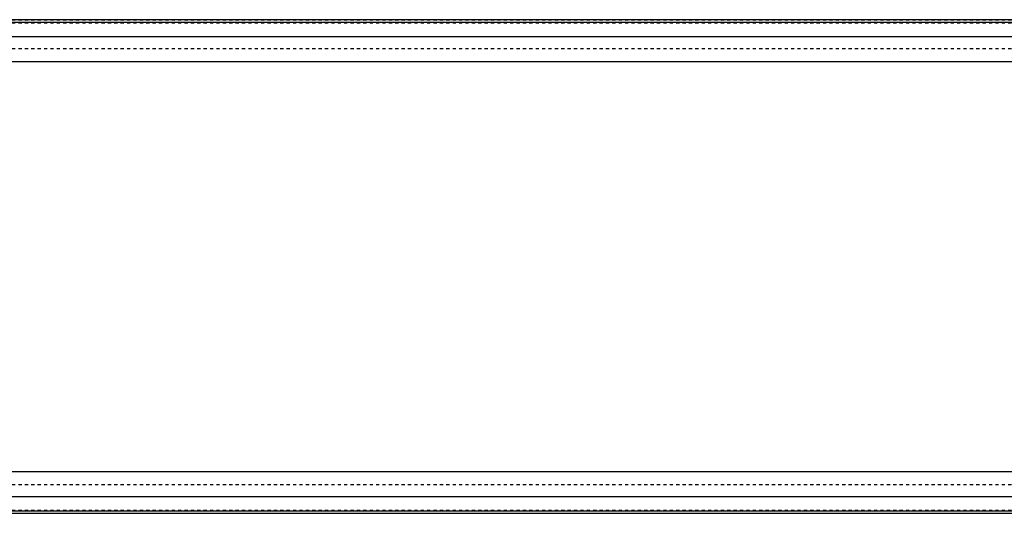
# Model space of a CAD drawing. Extents: x -1055 to 186, y -120 to 120.
# Tile 6 of 8: x -435 to -126, y -77 to 77. Entities that reach past the tile are written whole.
import ezdxf

# ---------------------------------------------------------------- set-up
doc = ezdxf.new("R2010")
doc.units = 0
doc.linetypes.add('DASHED', pattern=[2, 1, -1])
doc.layers.add('AM_0', color=7, linetype='CONTINUOUS')
doc.layers.add('AM_3', color=7, linetype='DASHED')

msp = doc.modelspace()

# ---------------------------------------------------------------- linework, layer by layer
at = {"layer": 'AM_0', "color": 7, "linetype": 'CONTINUOUS'}
for p, q in [((-120, 77.32), (-659, 77.32)), ((-659, 76.54), (-120, 76.54)), ((-659, 72.1), (-120, 72.1)), ((-659, 64.2), (-120, 64.2)), ((-659, -64.2), (-120, -64.2)), ((-659, -72.1), (-120, -72.1)), ((-659, -76.54), (-120, -76.54)), ((-659, -77.32), (-120, -77.32))]:
    msp.add_line(p, q, dxfattribs=at)
at = {"layer": 'AM_3', "color": 6, "linetype": 'DASHED'}
for p, q in [((-659, 77.28), (75, 77.28)), ((-659, 76.29), (75, 76.29)), ((-659, 68.3), (75, 68.3)), ((-659, -68.3), (75, -68.3)), ((-659, -76.29), (75, -76.29)), ((-659, -77.28), (75, -77.28))]:
    msp.add_line(p, q, dxfattribs=at)

doc.saveas('drawing.dxf')
